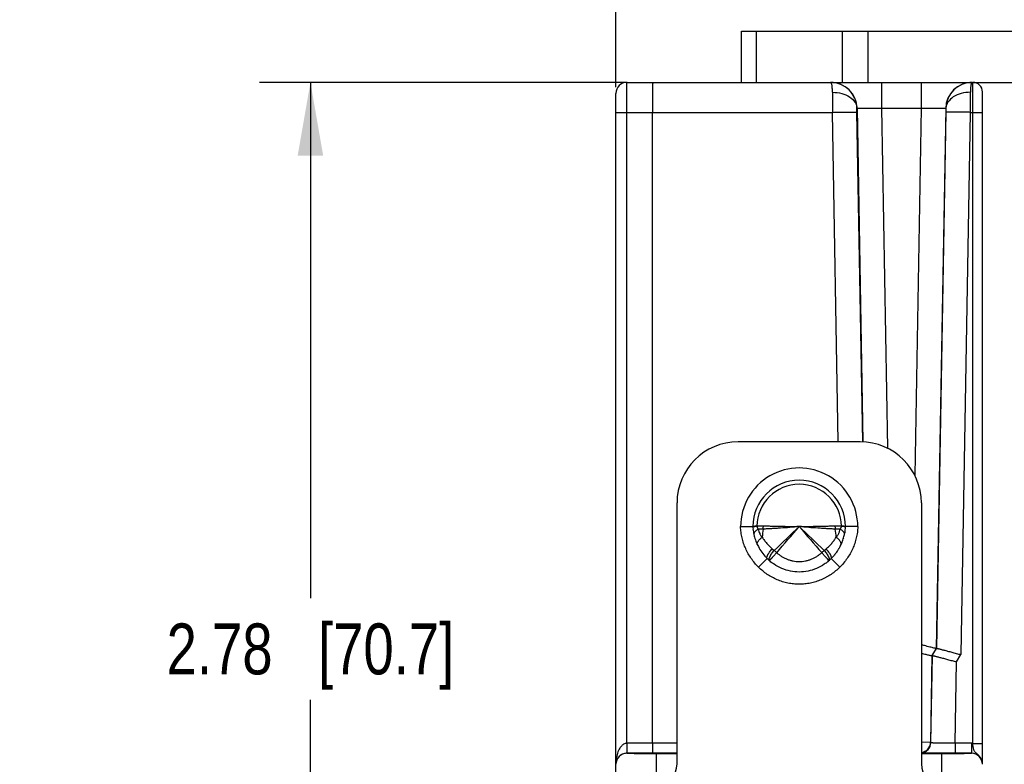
# Model space of a CAD drawing. Header units: inches. Extents: x 0 to 22, y 0 to 17.
# Tile 72 of 75: x 11.8 to 14.2, y 13.3 to 15.1. Entities that reach past the tile are written whole.
import ezdxf

# ---------------------------------------------------------------- set-up
doc = ezdxf.new("R2010")
doc.units = ezdxf.units.IN
doc.header["$LTSCALE"] = 1.21
doc.header["$MEASUREMENT"] = 0
doc.layers.get('0').update_dxf_attribs({"linetype": 'CONTINUOUS'})
for name, color, linetype in [('02___PRT_ALL_AXES', 7, 'CONTINUOUS'), ('DIMENSIONS', 7, 'CONTINUOUS'), ('FEATURES', 7, 'CONTINUOUS')]:
    doc.layers.add(name, color=color, linetype=linetype)
doc.styles.get("Standard").update_dxf_attribs({"font": 'txt', "width": 0.8})
doc.dimstyles.new('DIMSTYLE_1', dxfattribs={"dimtxt": 0.125, "dimasz": 0.18, "dimexe": 0.125, "dimexo": 0.0625, "dimgap": 0.0625, "dimtad": 0, "dimtih": 1, "dimtoh": 1, "dimzin": 4, "dimdsep": 46, "dimtxsty": 'STANDARD', "dimblk": '_FILLED', "dimblk1": '_FILLED', "dimblk2": '_FILLED', "dimcen": 0.09, "dimadec": 0, "dimazin": 0, "dimtp": 0.001, "dimtm": 0.001, "dimtfac": 1, "dimtofl": 0, "dimtmove": 0, "dimatfit": 3, "dimldrblk": '_FILLED', "dimfxl": 1, "dimtolj": 1, "dimtzin": 4, "dimarcsym": 0})

# ---------------------------------------------------------------- blocks, each defined once
blk = doc.blocks.new('_FILLED')
at = {"color": 0, "linetype": 'BYBLOCK'}
blk.add_solid([(0, 0), (-1, 0.174), (-1, -0.174)], dxfattribs=at)
blk = doc.blocks.new('*D0')
at = {"layer": 'DIMENSIONS', "color": 2, "linetype": 'CONTINUOUS'}
for p, q in [((13.3076, 14.9528), (12.4048, 14.9528)), ((12.5298, 14.9528), (12.5298, 13.6864)), ((12.5298, 12.17), (12.5298, 13.4364)), ((13.3173, 12.17), (12.4048, 12.17))]:
    blk.add_line(p, q, dxfattribs=at)
at = {"layer": 'DIMENSIONS', "color": 2, "linetype": 'CONTINUOUS', "xscale": 0.18, "yscale": 0.18, "zscale": 0.18}
for p, rotation in [((12.5298, 14.9528), 90), ((12.5298, 12.17), 270)]:
    blk.add_blockref('_FILLED', p, dxfattribs=dict(at, rotation=rotation))
at = {"layer": 'DIMENSIONS', "color": 2, "linetype": 'CONTINUOUS', "insert": (12.5298, 13.6239), "char_height": 0.125, "width": 1.125, "attachment_point": 2, "line_spacing_factor": 0.9}
blk.add_mtext('2.78{\\Ftxt.shx;\\W1.000000;\\H0.125000; }[70.7]', dxfattribs=at)
blk = doc.blocks.new('*D1')
at = {"layer": 'DIMENSIONS', "color": 2, "linetype": 'CONTINUOUS'}
for p, q in [((14.9298, 15.0788), (14.9298, 15.4274)), ((14.9298, 15.4274), (15.0473, 15.4274)), ((13.8983, 15.0788), (15.0548, 15.0788)), ((14.092, 14.9528), (15.0548, 14.9528)), ((14.9298, 14.9528), (14.9298, 14.5928))]:
    blk.add_line(p, q, dxfattribs=at)
at = {"layer": 'DIMENSIONS', "color": 2, "linetype": 'CONTINUOUS', "xscale": 0.18, "yscale": 0.18, "zscale": 0.18}
for p, rotation in [((14.9298, 15.0788), 270), ((14.9298, 14.9528), 90)]:
    blk.add_blockref('_FILLED', p, dxfattribs=dict(at, rotation=rotation))
at = {"layer": 'DIMENSIONS', "color": 2, "linetype": 'CONTINUOUS', "insert": (15.1098, 15.4899), "char_height": 0.125, "width": 0.925, "attachment_point": 1, "line_spacing_factor": 0.9}
blk.add_mtext('.14{\\Ftxt.shx;\\W1.000000;\\H0.125000; }[3.6]', dxfattribs=at)
blk = doc.blocks.new('*D2')
at = {"layer": 'DIMENSIONS', "color": 2, "linetype": 'CONTINUOUS'}
for p, q in [((13.2798, 14.9412), (13.2798, 15.9538)), ((13.7303, 15.1413), (13.7303, 15.9538)), ((13.2798, 15.8288), (12.9035, 15.8288)), ((13.7303, 15.8288), (14.0903, 15.8288))]:
    blk.add_line(p, q, dxfattribs=at)
at = {"layer": 'DIMENSIONS', "color": 2, "linetype": 'CONTINUOUS', "xscale": 0.18, "yscale": 0.18, "zscale": 0.18}
blk.add_blockref('_FILLED', (13.2798, 15.8288), dxfattribs=at)
at = {"layer": 'DIMENSIONS', "color": 2, "linetype": 'CONTINUOUS', "xscale": 0.18, "yscale": 0.18, "zscale": 0.18, "rotation": 180}
blk.add_blockref('_FILLED', (13.7303, 15.8288), dxfattribs=at)
at = {"layer": 'DIMENSIONS', "color": 2, "linetype": 'CONTINUOUS', "insert": (12.841, 15.8913), "char_height": 0.125, "width": 1.025, "attachment_point": 3, "line_spacing_factor": 0.9}
blk.add_mtext('.46{\\Ftxt.shx;\\W1.000000;\\H0.125000; }[11.8]', dxfattribs=at)

msp = doc.modelspace()

# ---------------------------------------------------------------- linework, layer by layer
at = {"color": 7, "linetype": 'CONTINUOUS'}
for p, q in [((13.3066, 14.8791), (13.3068, 14.9528)), ((13.3068, 14.9528), (13.8068, 14.9528)), ((13.8072, 14.9528), (14.1562, 14.9528)), ((13.9321, 14.9528), (13.9321, 14.889)), ((14.0295, 14.9528), (14.0295, 14.889)), ((14.1562, 13.3295), (14.1562, 14.9528)), ((13.2798, 13.2446), (13.2798, 14.9258)), ((14.1798, 13.278), (14.1798, 14.9292)), ((13.3066, 13.3296), (13.3066, 14.8791)), ((13.3066, 14.8791), (13.8117, 14.8791)), ((13.3698, 13.3296), (13.3698, 14.8791)), ((13.8258, 14.0698), (13.8117, 14.8791)), ((13.8716, 14.889), (13.8721, 14.889)), ((13.8717, 14.8792), (13.8716, 14.889)), ((13.8858, 14.0699), (13.8717, 14.8792)), ((13.8721, 14.889), (13.8864, 14.0697)), ((13.9321, 14.889), (13.9467, 14.0541)), ((13.9321, 14.889), (14.0295, 14.889)), ((14.0295, 14.889), (14.0138, 13.9873)), ((14.0895, 14.889), (14.0663, 13.5624)), ((14.0899, 14.8792), (14.067, 13.5628)), ((14.0895, 14.889), (14.09, 14.889)), ((14.09, 14.889), (14.0899, 14.8792)), ((14.1499, 14.8791), (14.1267, 13.5473)), ((14.1499, 14.8791), (14.1562, 14.8791)), ((13.5859, 13.8617), (13.6159, 13.8622)), ((13.6206, 13.862), (13.626, 13.8626)), ((13.626, 13.8629), (13.626, 13.8626)), ((13.6419, 13.8627), (13.626, 13.8626)), ((13.8336, 13.8626), (13.8177, 13.8627)), ((13.8336, 13.8626), (13.8336, 13.8629)), ((13.8391, 13.8627), (13.8336, 13.8629)), ((13.8336, 13.8626), (13.8404, 13.8619)), ((13.8437, 13.8622), (13.8391, 13.8627)), ((13.8737, 13.8617), (13.8437, 13.8622)), ((13.6637, 13.8071), (13.6685, 13.8032)), ((13.7912, 13.8032), (13.7959, 13.8071)), ((13.6513, 13.7833), (13.6301, 13.7621)), ((13.8295, 13.7621), (13.8083, 13.7833)), ((14.056, 13.5445), (14.0663, 13.5624)), ((14.0566, 13.545), (14.067, 13.5628)), ((14.067, 13.5628), (14.0663, 13.5624)), ((14.056, 13.5445), (14.0523, 13.3317)), ((14.0529, 13.3311), (14.0566, 13.545)), ((14.0566, 13.545), (14.056, 13.5445)), ((14.1164, 13.5294), (14.1267, 13.5473)), ((14.1129, 13.3296), (14.1164, 13.5294)), ((13.3066, 13.3296), (13.3067, 13.3083)), ((13.4298, 13.3296), (13.307, 13.3296)), ((13.3698, 13.3296), (13.3696, 13.3051)), ((14.0523, 13.3317), (14.0298, 13.332)), ((14.0529, 13.3311), (14.0523, 13.3317)), ((14.1528, 13.3296), (14.1129, 13.3296)), ((14.1129, 13.3296), (14.1129, 13.3051)), ((14.1528, 13.3296), (14.1528, 13.305)), ((13.3068, 13.305), (13.3068, 13.3051)), ((13.4298, 13.3051), (13.3068, 13.3051)), ((13.3798, 13.2438), (13.3798, 13.3037)), ((13.4298, 13.3037), (13.3798, 13.3037)), ((14.0798, 13.3037), (14.0298, 13.3037)), ((14.0798, 13.2438), (14.0798, 13.3037)), ((14.1528, 13.3051), (14.1129, 13.3051))]:
    msp.add_line(p, q, dxfattribs=at)
for centre, radius, start, end in [((13.3068, 14.9258), 0.027, 90, 180), ((13.8071, 14.8878), 0.065, 1.0155, 89.9925), ((14.1545, 14.8878), 0.065, 90.0075, 178.9845), ((14.1562, 14.9292), 0.0236, 0, 90), ((31.8475, 14.9432), 18.0359, 180.04746, 180.20355), ((-1.4581, 14.9379), 15.6082, 359.78431, 359.96468), ((13.7298, 13.8618), 0.1439, 359.9465, 180.0535), ((13.7298, 13.8618), 0.1139, 0.1866, 179.8134), ((13.7298, 13.8618), 0.1038, 0.6031, 179.3969), ((13.7235, 13.8662), 0.1076, 182.1372, 185.6821), ((13.7254, 13.8664), 0.1096, 185.6716, 185.8151), ((13.7272, 13.8666), 0.1114, 185.8238, 189.292), ((13.6415, 13.4648), 0.3984, 92.2281, 93.0143), ((13.8054, 13.8275), 0.1665, 170.3196, 177.2244), ((13.5897, 13.8631), 0.0522, 351.5443, 359.5022), ((28.1303, -1.259), 20.8809, 133.60221, 133.83508), ((-11.4523, 35.5319), 33.2225, 319.14083, 319.28684), ((3.7503, 3.3643), 14.4841, 46.11346, 46.4492), ((38.9118, 35.5318), 33.2222, 220.71316, 220.85917), ((13.8699, 13.8631), 0.0522, 180.4972, 188.4555), ((13.6542, 13.8275), 0.1665, 2.7756, 9.6805), ((13.7334, 13.8665), 0.1103, 352.1108, 354.9449), ((13.7365, 13.8662), 0.1073, 354.9438, 357.8662), ((13.7368, 13.8662), 0.107, 356.1369, 357.2303), ((13.7301, 13.8671), 0.1143, 189.2901, 192.6625), ((13.732, 13.8675), 0.1163, 192.6606, 195.9289), ((13.732, 13.8675), 0.1163, 192.8232, 195.9286), ((13.733, 13.8678), 0.1173, 195.9273, 199.1654), ((13.7332, 13.8678), 0.1175, 199.1639, 202.3013), ((13.7264, 13.8678), 0.1175, 337.6234, 340.5202), ((13.7265, 13.8678), 0.1174, 340.5191, 343.3873), ((13.7272, 13.8676), 0.1166, 343.3862, 346.2539), ((13.7286, 13.8672), 0.1152, 346.2532, 349.0162), ((13.8351, 13.843), 0.006, 347.1824, 350.8348), ((13.7296, 13.8671), 0.1142, 349.0198, 349.1997), ((13.7307, 13.8668), 0.1131, 349.1953, 351.9266), ((13.732, 13.8667), 0.1118, 351.9313, 352.1167), ((13.7327, 13.8676), 0.117, 202.3006, 205.3325), ((13.734, 13.8682), 0.1184, 205.3346, 208.0555), ((13.7369, 13.8699), 0.1217, 208.0904, 223.2721), ((13.7231, 13.8697), 0.1213, 326.5411, 328.4741), ((13.7235, 13.8694), 0.1208, 328.4748, 329.3014), ((13.7241, 13.8691), 0.1201, 329.3003, 331.3349), ((13.7247, 13.8687), 0.1194, 331.3363, 331.9279), ((13.7256, 13.8682), 0.1184, 331.9247, 334.6927), ((13.7255, 13.8683), 0.1185, 331.9255, 334.3244), ((13.8277, 13.8192), 0.00517, 334.3314, 335.6821), ((13.7269, 13.8676), 0.1169, 334.695, 337.624), ((13.7359, 13.8689), 0.1203, 223.2746, 225.342), ((13.7315, 13.8628), 0.1129, 224.7494, 228.1507), ((13.8358, 13.9826), 0.2453, 226.9792, 228.8847), ((13.6247, 13.9816), 0.244, 311.11, 313.0261), ((13.7271, 13.8639), 0.1144, 309.5212, 312.315), ((13.7275, 13.8636), 0.1139, 311.7231, 312.3173), ((13.7282, 13.8627), 0.1128, 312.3129, 315.2521), ((13.7237, 13.869), 0.1204, 314.6589, 317.2525), ((13.7231, 13.8695), 0.1212, 317.2505, 318.0306), ((13.7228, 13.8698), 0.1216, 318.0312, 319.8914), ((13.7226, 13.87), 0.1219, 319.8909, 320.7095), ((13.7225, 13.8701), 0.1221, 320.7097, 322.8364), ((13.7224, 13.8701), 0.1221, 322.8362, 323.2864), ((13.7225, 13.87), 0.122, 323.2859, 325.8483), ((13.7228, 13.8699), 0.1217, 325.8489, 326.5418), ((13.7326, 13.8641), 0.1146, 228.1477, 231.4583), ((13.7322, 13.8637), 0.114, 228.145, 228.2651), ((13.7326, 13.8641), 0.1147, 228.2675, 231.4582), ((13.7271, 13.864), 0.1145, 309.5221, 311.7219), ((13.802, 13.7799), 0.00183, 311.7169, 315.4332), ((13.307, 13.2777), 0.052, 89.9913, 90.4914), ((14.0273, 13.3322), 0.025, 275.7477, 358.966), ((14.0279, 13.3315), 0.025, 274.3606, 358.9652), ((14.1528, 13.2777), 0.052, 86.2735, 90.0003), ((13.3068, 13.278), 0.027, 89.9953, 179.9953), ((14.1528, 13.2781), 0.027, 359.9688, 89.9686), ((14.1528, 13.278), 0.027, 0.0047, 90.0047)]:
    msp.add_arc(centre, radius, start, end, dxfattribs=at)
for points, knots in [([(13.3701, 14.9528), (13.3701, 14.9528), (13.3701, 14.9526), (13.3701, 14.9524), (13.3701, 14.952), (13.3701, 14.9514), (13.3701, 14.9506), (13.37, 14.9492), (13.37, 14.947), (13.37, 14.944), (13.37, 14.9403), (13.3699, 14.936), (13.3699, 14.9292), (13.3699, 14.9197), (13.3698, 14.9071), (13.3698, 14.8934), (13.3698, 14.884), (13.3698, 14.8791)], [0, 0, 0, 0, 0.001222, 0.004828, 0.010813, 0.019163, 0.029864, 0.042898, 0.075828, 0.117609, 0.167878, 0.226151, 0.291871, 0.443162, 0.615996, 0.804056, 1, 1, 1, 1]), ([(13.8116, 14.9283), (13.8116, 14.9318), (13.8114, 14.9366), (13.8107, 14.9427), (13.8101, 14.9462), (13.8094, 14.949), (13.8086, 14.9512), (13.8076, 14.9528), (13.8068, 14.9528)], [0, 0, 0, 0, 0.40652, 0.572741, 0.712255, 0.824113, 0.908263, 1, 1, 1, 1]), ([(13.8716, 14.889), (13.8714, 14.8974), (13.8678, 14.9142), (13.8533, 14.9354), (13.8319, 14.9495), (13.8151, 14.9528), (13.8068, 14.9528)], [0, 0, 0, 0, 0.250968, 0.50121, 0.750791, 1, 1, 1, 1]), ([(14.1548, 14.9528), (14.1465, 14.9528), (14.1297, 14.9495), (14.1083, 14.9354), (14.0938, 14.9142), (14.0902, 14.8974), (14.09, 14.889)], [0, 0, 0, 0, 0.249209, 0.49879, 0.749032, 1, 1, 1, 1]), ([(14.1548, 14.9528), (14.154, 14.9528), (14.153, 14.9512), (14.1522, 14.949), (14.1515, 14.9462), (14.1509, 14.9427), (14.1502, 14.9366), (14.15, 14.9318), (14.15, 14.9283)], [0, 0, 0, 0, 0.091737, 0.175887, 0.287745, 0.427259, 0.59348, 1, 1, 1, 1]), ([(13.8116, 14.9283), (13.8192, 14.9283), (13.8339, 14.9264), (13.8533, 14.9184), (13.8654, 14.9073), (13.8705, 14.897), (13.8715, 14.8916), (13.8716, 14.889)], [0, 0, 0, 0, 0.291666, 0.560866, 0.794453, 0.899662, 1, 1, 1, 1]), ([(14.15, 14.9283), (14.1424, 14.9283), (14.1277, 14.9264), (14.1083, 14.9184), (14.0963, 14.9073), (14.0911, 14.897), (14.0901, 14.8916), (14.09, 14.889)], [0, 0, 0, 0, 0.291664, 0.560862, 0.794452, 0.899662, 1, 1, 1, 1]), ([(13.2798, 14.8787), (13.2798, 14.8787), (13.2801, 14.8787), (13.2804, 14.8788), (13.2811, 14.8788), (13.2819, 14.8789), (13.283, 14.8789), (13.285, 14.879), (13.2879, 14.879), (13.2919, 14.8791), (13.2965, 14.8791), (13.3014, 14.8791), (13.3048, 14.8791), (13.3066, 14.8791)], [0, 0, 0, 0, 0.005127, 0.019608, 0.043417, 0.076397, 0.118317, 0.168706, 0.292762, 0.444029, 0.616885, 0.804963, 1, 1, 1, 1]), ([(13.8117, 14.8791), (13.8156, 14.8792), (13.8231, 14.8793), (13.8341, 14.8795), (13.8443, 14.8796), (13.8532, 14.8796), (13.8597, 14.8796), (13.8641, 14.8795), (13.8667, 14.8795), (13.8687, 14.8794), (13.8702, 14.8794), (13.8711, 14.8792), (13.8716, 14.8793), (13.8717, 14.8792)], [0, 0, 0, 0, 0.192776, 0.378654, 0.550062, 0.700783, 0.825238, 0.876057, 0.918653, 0.952607, 0.977576, 0.993396, 1, 1, 1, 1]), ([(13.8721, 14.889), (13.8722, 14.8891), (13.8727, 14.8891), (13.8736, 14.8892), (13.8751, 14.8893), (13.8771, 14.8893), (13.8797, 14.8894), (13.8841, 14.8894), (13.8906, 14.8894), (13.8995, 14.8894), (13.9097, 14.8893), (13.9207, 14.8892), (13.9283, 14.889), (13.9321, 14.889)], [0, 0, 0, 0, 0.006567, 0.022326, 0.047267, 0.081166, 0.123722, 0.174541, 0.298972, 0.449792, 0.62129, 0.807051, 1, 1, 1, 1]), ([(14.0295, 14.889), (14.0334, 14.889), (14.0409, 14.8892), (14.0519, 14.8893), (14.0621, 14.8894), (14.071, 14.8894), (14.0776, 14.8894), (14.0819, 14.8894), (14.0845, 14.8893), (14.0865, 14.8893), (14.088, 14.8892), (14.0889, 14.8891), (14.0894, 14.8891), (14.0895, 14.889)], [0, 0, 0, 0, 0.192947, 0.378704, 0.550201, 0.701022, 0.825455, 0.876275, 0.918831, 0.95273, 0.977673, 0.993435, 1, 1, 1, 1]), ([(14.1499, 14.8791), (14.1461, 14.8792), (14.1385, 14.8793), (14.1275, 14.8795), (14.1173, 14.8796), (14.1084, 14.8796), (14.1019, 14.8796), (14.0975, 14.8795), (14.095, 14.8795), (14.0929, 14.8794), (14.0914, 14.8794), (14.0905, 14.8792), (14.09, 14.8793), (14.0899, 14.8792)], [0, 0, 0, 0, 0.192776, 0.378654, 0.550062, 0.700783, 0.825238, 0.876057, 0.918653, 0.952607, 0.977576, 0.993396, 1, 1, 1, 1]), ([(14.1562, 14.8791), (14.1577, 14.8791), (14.1607, 14.8791), (14.1651, 14.8791), (14.1691, 14.8791), (14.1727, 14.879), (14.1752, 14.879), (14.177, 14.8789), (14.1779, 14.8789), (14.1787, 14.8789), (14.1793, 14.8788), (14.1796, 14.8788), (14.1798, 14.8788), (14.1798, 14.8787)], [0, 0, 0, 0, 0.194572, 0.38246, 0.555321, 0.706715, 0.830951, 0.881433, 0.923437, 0.956488, 0.98035, 0.994864, 1, 1, 1, 1]), ([(13.6301, 13.7621), (13.6235, 13.7686), (13.6145, 13.7794), (13.6046, 13.7951), (13.5983, 13.8076), (13.5932, 13.8206), (13.5894, 13.834), (13.5869, 13.8478), (13.5861, 13.8571), (13.5859, 13.8617)], [0, 0, 0, 0, 0.249713, 0.374718, 0.499747, 0.624775, 0.74984, 0.874978, 1, 1, 1, 1]), ([(13.6159, 13.8622), (13.6159, 13.8622), (13.6159, 13.8622), (13.6159, 13.8622), (13.6159, 13.8622), (13.6159, 13.8622), (13.6159, 13.8622), (13.616, 13.8622), (13.616, 13.8622), (13.616, 13.8622), (13.6161, 13.8623), (13.6162, 13.8623), (13.6162, 13.8623), (13.6164, 13.8623), (13.6166, 13.8624), (13.6168, 13.8624), (13.6171, 13.8624), (13.6174, 13.8625), (13.6178, 13.8625), (13.6182, 13.8625), (13.6187, 13.8626), (13.6195, 13.8626), (13.6202, 13.8627), (13.6206, 13.8627)], [0, 0, 0, 0, 0.000263, 0.001049, 0.002357, 0.004184, 0.006528, 0.009387, 0.01664, 0.025925, 0.037226, 0.050528, 0.065817, 0.102295, 0.146559, 0.198519, 0.258098, 0.325231, 0.399853, 0.481883, 0.571237, 0.771541, 1, 1, 1, 1]), ([(13.616, 13.8611), (13.616, 13.8611), (13.616, 13.8611), (13.6161, 13.8612), (13.6162, 13.8612), (13.6164, 13.8613), (13.6168, 13.8614), (13.6173, 13.8615), (13.6179, 13.8616), (13.6187, 13.8618), (13.6196, 13.8619), (13.6202, 13.862), (13.6206, 13.862)], [0, 0, 0, 0, 0.013468, 0.032311, 0.057457, 0.08926, 0.173333, 0.284983, 0.424075, 0.590053, 0.782258, 1, 1, 1, 1]), ([(13.6292, 13.8556), (13.6283, 13.8551), (13.6266, 13.854), (13.6243, 13.8523), (13.6223, 13.8506), (13.6207, 13.8488), (13.6195, 13.847), (13.6187, 13.8452), (13.6184, 13.8434), (13.6185, 13.8422), (13.6186, 13.8417)], [0, 0, 0, 0, 0.167361, 0.323139, 0.465848, 0.595038, 0.71104, 0.815233, 0.910242, 1, 1, 1, 1]), ([(13.626, 13.8626), (13.6261, 13.8623), (13.6262, 13.8615), (13.6265, 13.8605), (13.6268, 13.8596), (13.6272, 13.8587), (13.6277, 13.8578), (13.6283, 13.8568), (13.6289, 13.8561), (13.6292, 13.8556)], [0, 0, 0, 0, 0.139196, 0.275043, 0.405815, 0.53177, 0.653657, 0.771981, 1, 1, 1, 1]), ([(13.6413, 13.8555), (13.6393, 13.8553), (13.6352, 13.8552), (13.6312, 13.8554), (13.6292, 13.8556)], [0, 0, 0, 0, 0.512217, 1, 1, 1, 1]), ([(13.6292, 13.8556), (13.6296, 13.8537), (13.6306, 13.85), (13.6323, 13.8455), (13.6341, 13.8422), (13.6353, 13.8402), (13.6363, 13.8386), (13.6371, 13.8377), (13.6377, 13.837), (13.6383, 13.8363), (13.6388, 13.8358), (13.6392, 13.8355)], [0, 0, 0, 0, 0.255951, 0.506658, 0.630544, 0.753822, 0.815347, 0.876843, 0.907603, 0.93838, 1, 1, 1, 1]), ([(13.7298, 13.8618), (13.7221, 13.8609), (13.7067, 13.8595), (13.6876, 13.8582), (13.6727, 13.8573), (13.6619, 13.8567), (13.6515, 13.8561), (13.6447, 13.8557), (13.6413, 13.8555)], [0, 0, 0, 0, 0.263527, 0.521627, 0.646937, 0.768889, 0.88682, 1, 1, 1, 1]), ([(13.7298, 13.8618), (13.7221, 13.8616), (13.7067, 13.8615), (13.6877, 13.8617), (13.6729, 13.8621), (13.6622, 13.8623), (13.6519, 13.8626), (13.6452, 13.8627), (13.6419, 13.8627)], [0, 0, 0, 0, 0.264485, 0.523099, 0.648391, 0.770103, 0.887552, 1, 1, 1, 1]), ([(13.8177, 13.8627), (13.8144, 13.8627), (13.8077, 13.8626), (13.7974, 13.8623), (13.7867, 13.8621), (13.7719, 13.8617), (13.7529, 13.8615), (13.7376, 13.8616), (13.7298, 13.8618)], [0, 0, 0, 0, 0.112448, 0.229897, 0.351609, 0.476901, 0.735515, 1, 1, 1, 1]), ([(13.8183, 13.8555), (13.815, 13.8557), (13.8081, 13.8561), (13.7977, 13.8567), (13.7869, 13.8573), (13.772, 13.8582), (13.7529, 13.8595), (13.7376, 13.8609), (13.7298, 13.8618)], [0, 0, 0, 0, 0.11318, 0.231111, 0.353063, 0.478373, 0.736473, 1, 1, 1, 1]), ([(13.8304, 13.8556), (13.8284, 13.8554), (13.8244, 13.8552), (13.8204, 13.8553), (13.8183, 13.8555)], [0, 0, 0, 0, 0.487782, 1, 1, 1, 1]), ([(13.8205, 13.8355), (13.8208, 13.8358), (13.8215, 13.8365), (13.8227, 13.8379), (13.8241, 13.8398), (13.8256, 13.8422), (13.8269, 13.8447), (13.828, 13.8473), (13.8293, 13.8509), (13.83, 13.8537), (13.8304, 13.8556)], [0, 0, 0, 0, 0.061618, 0.123139, 0.246109, 0.36938, 0.493257, 0.618074, 0.744069, 1, 1, 1, 1]), ([(13.8737, 13.8617), (13.8736, 13.8571), (13.8728, 13.8478), (13.8702, 13.834), (13.8664, 13.8206), (13.8613, 13.8076), (13.855, 13.7951), (13.8451, 13.7794), (13.8361, 13.7686), (13.8295, 13.7621)], [0, 0, 0, 0, 0.125006, 0.25007, 0.375095, 0.500131, 0.62516, 0.750188, 1, 1, 1, 1]), ([(13.8304, 13.8556), (13.8308, 13.8561), (13.8313, 13.8568), (13.8319, 13.8578), (13.8324, 13.8587), (13.8328, 13.8596), (13.8333, 13.8609), (13.8335, 13.8619), (13.8336, 13.8626)], [0, 0, 0, 0, 0.228088, 0.346425, 0.468345, 0.594361, 0.725198, 1, 1, 1, 1]), ([(13.8411, 13.8421), (13.8411, 13.8426), (13.8412, 13.8437), (13.8408, 13.8455), (13.84, 13.8472), (13.8387, 13.849), (13.8372, 13.8507), (13.8352, 13.8524), (13.8329, 13.8541), (13.8313, 13.8551), (13.8304, 13.8556)], [0, 0, 0, 0, 0.08973, 0.18537, 0.290391, 0.407045, 0.536485, 0.678935, 0.833917, 1, 1, 1, 1]), ([(13.8404, 13.8619), (13.8409, 13.8618), (13.8415, 13.8617), (13.8423, 13.8615), (13.8428, 13.8614), (13.8431, 13.8613), (13.8434, 13.8613), (13.8435, 13.8612), (13.8436, 13.8611), (13.8436, 13.8611), (13.8436, 13.8611), (13.8436, 13.861)], [0, 0, 0, 0, 0.410369, 0.575799, 0.714053, 0.824943, 0.908604, 0.940428, 0.965836, 0.985314, 1, 1, 1, 1]), ([(13.6272, 13.8171), (13.6271, 13.8173), (13.6269, 13.8179), (13.6267, 13.8192), (13.6268, 13.8206), (13.6272, 13.8221), (13.6278, 13.8236), (13.6289, 13.8257), (13.6308, 13.8282), (13.6332, 13.8307), (13.636, 13.8332), (13.6381, 13.8348), (13.6392, 13.8355)], [0, 0, 0, 0, 0.039515, 0.080218, 0.168169, 0.216882, 0.269238, 0.385609, 0.518073, 0.665925, 0.82755, 1, 1, 1, 1]), ([(13.6392, 13.8355), (13.6407, 13.8329), (13.6442, 13.8278), (13.65, 13.8204), (13.6565, 13.8134), (13.6612, 13.8091), (13.6637, 13.8071)], [0, 0, 0, 0, 0.242994, 0.491036, 0.74361, 1, 1, 1, 1]), ([(13.7959, 13.8071), (13.7984, 13.8091), (13.8032, 13.8134), (13.8096, 13.8204), (13.8155, 13.8278), (13.8189, 13.8329), (13.8205, 13.8355)], [0, 0, 0, 0, 0.256354, 0.508928, 0.756997, 1, 1, 1, 1]), ([(13.8324, 13.8171), (13.8325, 13.8173), (13.8327, 13.8179), (13.8329, 13.8192), (13.8328, 13.8206), (13.8324, 13.8221), (13.8318, 13.8236), (13.8307, 13.8257), (13.8288, 13.8282), (13.8265, 13.8307), (13.8236, 13.8332), (13.8216, 13.8348), (13.8205, 13.8355)], [0, 0, 0, 0, 0.039514, 0.080223, 0.168198, 0.216924, 0.269292, 0.385679, 0.518146, 0.665987, 0.827586, 1, 1, 1, 1]), ([(13.6513, 13.7833), (13.6511, 13.7835), (13.6508, 13.7839), (13.6506, 13.7847), (13.6505, 13.7857), (13.6506, 13.7867), (13.6509, 13.7879), (13.6513, 13.7893), (13.6519, 13.7907), (13.6527, 13.7923), (13.6536, 13.7939), (13.6551, 13.7963), (13.6573, 13.7995), (13.6603, 13.8033), (13.6625, 13.8058), (13.6637, 13.8071)], [0, 0, 0, 0, 0.026262, 0.054951, 0.087823, 0.125991, 0.170033, 0.220177, 0.276455, 0.338685, 0.406541, 0.479649, 0.639791, 0.815047, 1, 1, 1, 1]), ([(13.8083, 13.7833), (13.8085, 13.7835), (13.8088, 13.7839), (13.809, 13.7847), (13.8091, 13.7856), (13.809, 13.7867), (13.8087, 13.7879), (13.8083, 13.7892), (13.8077, 13.7907), (13.8069, 13.7922), (13.806, 13.7939), (13.8045, 13.7963), (13.8023, 13.7994), (13.7993, 13.8032), (13.7971, 13.8058), (13.7959, 13.8071)], [0, 0, 0, 0, 0.02562, 0.053774, 0.086259, 0.124188, 0.168107, 0.218209, 0.274502, 0.336799, 0.404772, 0.478045, 0.638635, 0.814446, 1, 1, 1, 1]), ([(13.6564, 13.7785), (13.6563, 13.7786), (13.6561, 13.7788), (13.6559, 13.7792), (13.6556, 13.7798), (13.6556, 13.7807), (13.6557, 13.7818), (13.6559, 13.783), (13.6564, 13.7844), (13.657, 13.7859), (13.6577, 13.7875), (13.6586, 13.7893), (13.6601, 13.7918), (13.6622, 13.7951), (13.6651, 13.7991), (13.6673, 13.8018), (13.6685, 13.8032)], [0, 0, 0, 0, 0.011824, 0.024033, 0.05077, 0.08222, 0.119493, 0.163094, 0.213169, 0.269679, 0.332383, 0.400902, 0.474809, 0.636763, 0.813773, 1, 1, 1, 1]), ([(13.6745, 13.7977), (13.6739, 13.7971), (13.6728, 13.7957), (13.671, 13.7938), (13.6693, 13.7919), (13.6676, 13.7901), (13.666, 13.7884), (13.6645, 13.7868), (13.6631, 13.7852), (13.6618, 13.7839), (13.6606, 13.7826), (13.6597, 13.7817), (13.6591, 13.781), (13.6586, 13.7806), (13.6582, 13.7802), (13.6579, 13.7798), (13.6576, 13.7795), (13.6573, 13.7792), (13.657, 13.779), (13.6568, 13.7789), (13.6567, 13.7788), (13.6566, 13.7787), (13.6565, 13.7786), (13.6565, 13.7786), (13.6564, 13.7786), (13.6564, 13.7786), (13.6564, 13.7785), (13.6564, 13.7785), (13.6564, 13.7785), (13.6564, 13.7785), (13.6564, 13.7785), (13.6564, 13.7785)], [0, 0, 0, 0, 0.101236, 0.200777, 0.29765, 0.39089, 0.479731, 0.563499, 0.641524, 0.71319, 0.777919, 0.835135, 0.86077, 0.884361, 0.905869, 0.925252, 0.942472, 0.957493, 0.970291, 0.980843, 0.985269, 0.989124, 0.992402, 0.9951, 0.997212, 0.998048, 0.998736, 0.999275, 0.999664, 0.999905, 1, 1, 1, 1]), ([(13.6745, 13.7977), (13.6764, 13.796), (13.6803, 13.7928), (13.6865, 13.7885), (13.6931, 13.7847), (13.7001, 13.7816), (13.7073, 13.7791), (13.7147, 13.7773), (13.721, 13.7764), (13.726, 13.776), (13.7311, 13.7759), (13.7374, 13.7762), (13.7449, 13.7773), (13.7523, 13.7791), (13.7595, 13.7816), (13.7665, 13.7847), (13.7731, 13.7885), (13.7793, 13.7928), (13.7832, 13.796), (13.7851, 13.7977)], [0, 0, 0, 0, 0.062471, 0.124948, 0.187433, 0.249928, 0.312431, 0.374947, 0.437475, 0.468748, 0.500023, 0.562556, 0.625077, 0.687589, 0.750087, 0.812578, 0.875059, 0.937532, 1, 1, 1, 1]), ([(13.8033, 13.7785), (13.8032, 13.7785), (13.8032, 13.7786), (13.8031, 13.7786), (13.803, 13.7787), (13.8028, 13.7789), (13.8025, 13.7791), (13.8022, 13.7794), (13.8016, 13.7799), (13.8008, 13.7807), (13.7999, 13.7817), (13.7989, 13.7828), (13.7977, 13.784), (13.7964, 13.7854), (13.795, 13.7869), (13.7935, 13.7885), (13.792, 13.7902), (13.7903, 13.792), (13.7886, 13.7938), (13.7868, 13.7958), (13.7857, 13.7971), (13.7851, 13.7977)], [0, 0, 0, 0, 0.002132, 0.006573, 0.013286, 0.022237, 0.033398, 0.046744, 0.079901, 0.121463, 0.171122, 0.228538, 0.293229, 0.36464, 0.442213, 0.525347, 0.613396, 0.705708, 0.801536, 0.899946, 1, 1, 1, 1]), ([(13.7912, 13.8032), (13.7923, 13.8019), (13.7944, 13.7992), (13.7974, 13.7952), (13.7995, 13.7919), (13.8009, 13.7894), (13.8018, 13.7877), (13.8026, 13.7861), (13.8032, 13.7846), (13.8036, 13.7832), (13.8039, 13.782), (13.804, 13.7809), (13.804, 13.78), (13.8038, 13.7793), (13.8036, 13.7789), (13.8034, 13.7787), (13.8034, 13.7786)], [0, 0, 0, 0, 0.184977, 0.360973, 0.522285, 0.596047, 0.66455, 0.727378, 0.784155, 0.834627, 0.878737, 0.916599, 0.948638, 0.975835, 0.988163, 1, 1, 1, 1]), ([(13.8295, 13.7621), (13.8263, 13.7588), (13.8194, 13.7526), (13.8083, 13.7442), (13.7984, 13.7382), (13.7902, 13.734), (13.7818, 13.7302), (13.7709, 13.7262), (13.7574, 13.7228), (13.7437, 13.7207), (13.7298, 13.72), (13.7182, 13.7206), (13.7091, 13.7217), (13.7, 13.7233), (13.6887, 13.7262), (13.6757, 13.731), (13.6632, 13.737), (13.6513, 13.7442), (13.6402, 13.7526), (13.6333, 13.7588), (13.6301, 13.7621)], [0, 0, 0, 0, 0.062466, 0.124974, 0.187466, 0.218719, 0.249976, 0.31248, 0.374985, 0.437483, 0.499981, 0.562481, 0.59374, 0.624999, 0.6875, 0.750001, 0.812494, 0.874998, 0.937524, 1, 1, 1, 1]), ([(13.7999, 13.7757), (13.7972, 13.7734), (13.7885, 13.7669), (13.7662, 13.7547), (13.7298, 13.7472), (13.6934, 13.7547), (13.6717, 13.7666), (13.6635, 13.7726), (13.6612, 13.7744)], [0, 0, 0, 0, 0.070501, 0.216187, 0.506512, 0.796838, 0.942524, 1, 1, 1, 1]), ([(14.0663, 13.5624), (14.0663, 13.5623), (14.066, 13.5624), (14.0655, 13.5624), (14.0646, 13.5626), (14.0634, 13.5629), (14.0619, 13.5632), (14.0594, 13.5638), (14.0556, 13.5648), (14.0503, 13.5661), (14.0441, 13.5677), (14.0372, 13.5696), (14.0323, 13.5709), (14.0298, 13.5715)], [0, 0, 0, 0, 0.00626, 0.021056, 0.044401, 0.076201, 0.116268, 0.164307, 0.283077, 0.42965, 0.600584, 0.792061, 1, 1, 1, 1]), ([(14.067, 13.5628), (14.067, 13.5629), (14.0671, 13.5628), (14.0674, 13.5628), (14.0678, 13.5628), (14.0686, 13.5626), (14.07, 13.5623), (14.0721, 13.5618), (14.0747, 13.5612), (14.0778, 13.5604), (14.0813, 13.5595), (14.0868, 13.5581), (14.0946, 13.556), (14.1046, 13.5533), (14.1155, 13.5504), (14.1229, 13.5484), (14.1267, 13.5473)], [0, 0, 0, 0, 0.002035, 0.006421, 0.013202, 0.022369, 0.047784, 0.082401, 0.125777, 0.177445, 0.236826, 0.303267, 0.454561, 0.625314, 0.809371, 1, 1, 1, 1]), ([(14.0298, 13.5509), (14.0317, 13.5504), (14.0352, 13.5495), (14.0403, 13.5482), (14.0447, 13.547), (14.0485, 13.5461), (14.0515, 13.5454), (14.0536, 13.5449), (14.0548, 13.5447), (14.0554, 13.5445), (14.0558, 13.5445), (14.056, 13.5445), (14.056, 13.5445)], [0, 0, 0, 0, 0.214528, 0.408635, 0.579352, 0.723944, 0.840003, 0.925573, 0.956393, 0.979089, 0.9936, 1, 1, 1, 1]), ([(14.0566, 13.545), (14.0567, 13.545), (14.0568, 13.545), (14.0571, 13.545), (14.0575, 13.5449), (14.0583, 13.5447), (14.0597, 13.5444), (14.0618, 13.544), (14.0644, 13.5433), (14.0675, 13.5426), (14.071, 13.5416), (14.0765, 13.5402), (14.0843, 13.5382), (14.0943, 13.5355), (14.1051, 13.5325), (14.1126, 13.5305), (14.1164, 13.5294)], [0, 0, 0, 0, 0.002035, 0.006421, 0.013202, 0.022369, 0.047784, 0.082401, 0.125777, 0.177445, 0.236826, 0.303267, 0.454561, 0.625314, 0.809371, 1, 1, 1, 1]), ([(13.3066, 13.3296), (13.3038, 13.3296), (13.2984, 13.3278), (13.2924, 13.3223), (13.288, 13.3157), (13.2837, 13.3064), (13.2806, 13.2941), (13.2798, 13.284), (13.2798, 13.279)], [0, 0, 0, 0, 0.133967, 0.26323, 0.388947, 0.51271, 0.757065, 1, 1, 1, 1]), ([(13.307, 13.3296), (13.307, 13.3255), (13.307, 13.3184), (13.307, 13.3112), (13.3067, 13.3083)], [0, 0, 0, 0, 0.57976, 1, 1, 1, 1]), ([(14.1129, 13.3296), (14.109, 13.3296), (14.1014, 13.3296), (14.0904, 13.3296), (14.0803, 13.3297), (14.0713, 13.3299), (14.0648, 13.33), (14.0605, 13.3302), (14.0579, 13.3304), (14.0559, 13.3305), (14.0544, 13.3307), (14.0535, 13.3309), (14.053, 13.331), (14.0529, 13.3311)], [0, 0, 0, 0, 0.19279, 0.378391, 0.549801, 0.700521, 0.824866, 0.875646, 0.918189, 0.952097, 0.977092, 0.993002, 1, 1, 1, 1]), ([(14.1562, 13.3295), (14.1577, 13.3295), (14.1607, 13.3295), (14.1651, 13.3295), (14.1691, 13.3295), (14.1727, 13.3294), (14.1752, 13.3294), (14.177, 13.3293), (14.1779, 13.3293), (14.1787, 13.3292), (14.1793, 13.3292), (14.1796, 13.3292), (14.1798, 13.3292), (14.1798, 13.3291)], [0, 0, 0, 0, 0.194572, 0.38246, 0.555321, 0.706714, 0.830951, 0.881433, 0.923437, 0.956487, 0.980349, 0.994864, 1, 1, 1, 1]), ([(14.1798, 13.278), (14.1798, 13.2807), (14.1791, 13.2859), (14.176, 13.2932), (14.1713, 13.2992), (14.1659, 13.304), (14.1616, 13.3077), (14.1593, 13.3114), (14.1577, 13.3157), (14.1567, 13.3218), (14.1564, 13.3269), (14.1562, 13.3295)], [0, 0, 0, 0, 0.133866, 0.266875, 0.397467, 0.521635, 0.633211, 0.68599, 0.740959, 0.863809, 1, 1, 1, 1]), ([(13.3068, 13.3051), (13.3041, 13.3051), (13.2991, 13.3044), (13.2914, 13.301), (13.2849, 13.2951), (13.2807, 13.2871), (13.2798, 13.2816), (13.2798, 13.279)], [0, 0, 0, 0, 0.195108, 0.356173, 0.605466, 0.810751, 1, 1, 1, 1]), ([(13.3067, 13.3083), (13.3066, 13.3078), (13.3067, 13.307), (13.3069, 13.3061), (13.307, 13.3054), (13.3068, 13.3052), (13.3068, 13.3051)], [0, 0, 0, 0, 0.415291, 0.725409, 0.918851, 1, 1, 1, 1]), ([(13.3798, 13.3037), (13.3751, 13.3037), (13.3658, 13.3037), (13.3522, 13.3038), (13.3398, 13.3039), (13.3303, 13.304), (13.3236, 13.3042), (13.3193, 13.3043), (13.3156, 13.3044), (13.3126, 13.3045), (13.3102, 13.3046), (13.3086, 13.3047), (13.3077, 13.3048), (13.3072, 13.3049), (13.307, 13.3049), (13.3068, 13.305), (13.3068, 13.305)], [0, 0, 0, 0, 0.19497, 0.382495, 0.555293, 0.706757, 0.772627, 0.831044, 0.881468, 0.92341, 0.956469, 0.980341, 0.988755, 0.99481, 0.998517, 1, 1, 1, 1]), ([(14.1129, 13.3051), (14.1034, 13.3051), (14.0856, 13.3051), (14.0614, 13.3053), (14.0432, 13.3057), (14.0333, 13.306), (14.0298, 13.3063)], [0, 0, 0, 0, 0.341159, 0.643326, 0.871671, 1, 1, 1, 1]), ([(14.1528, 13.305), (14.1528, 13.305), (14.1526, 13.3049), (14.1524, 13.3049), (14.152, 13.3048), (14.151, 13.3047), (14.1494, 13.3046), (14.147, 13.3045), (14.144, 13.3044), (14.1403, 13.3043), (14.1361, 13.3042), (14.1294, 13.304), (14.1199, 13.3039), (14.1074, 13.3038), (14.0939, 13.3037), (14.0846, 13.3037), (14.0798, 13.3037)], [0, 0, 0, 0, 0.001483, 0.00519, 0.011245, 0.019659, 0.043531, 0.07659, 0.118532, 0.168956, 0.227373, 0.293243, 0.444707, 0.617505, 0.80503, 1, 1, 1, 1])]:
    msp.add_open_spline(points, degree=3, knots=knots, dxfattribs=at)
for points in [[(13.616, 13.861), (13.616, 13.861), (13.616, 13.861), (13.616, 13.8611)], [(13.8436, 13.861), (13.8437, 13.861), (13.8437, 13.861), (13.8437, 13.861)]]:
    msp.add_open_spline(points, degree=3, dxfattribs=at)
at = {"layer": '02___PRT_ALL_AXES', "color": 7, "linetype": 'CONTINUOUS'}
for p, q in [((13.5883, 14.9528), (13.5883, 15.0788)), ((13.5883, 15.0788), (13.8993, 15.0788)), ((13.6248, 14.9528), (13.6248, 15.0788)), ((13.8358, 14.9528), (13.8358, 15.0788)), ((13.8993, 14.9528), (13.8993, 15.0788))]:
    msp.add_line(p, q, dxfattribs=at)
at = {"layer": 'FEATURES', "color": 7, "linetype": 'CONTINUOUS'}
for p, q in [((13.8798, 14.0698), (13.5798, 14.0698)), ((13.4298, 13.2788), (13.4298, 13.9198)), ((14.0298, 13.9198), (14.0298, 13.2788))]:
    msp.add_line(p, q, dxfattribs=at)
for centre, radius, start, end in [((13.5798, 13.9198), 0.15, 90, 180), ((13.8798, 13.9198), 0.15, 0, 90), ((13.3798, 13.2788), 0.05, 270, 360), ((14.0798, 13.2788), 0.05, 180, 270)]:
    msp.add_arc(centre, radius, start, end, dxfattribs=at)

# ---------------------------------------------------------------- dimensions: what is measured, and where the dimension line sits
at = {"layer": 'DIMENSIONS', "color": 2, "linetype": 'CONTINUOUS'}
dim = msp.add_linear_dim(base=(13.7303, 15.8288), p1=(13.2798, 14.8787), p2=(13.7303, 15.0788), dimstyle='DIMSTYLE_1', dxfattribs=at)
dim.commit()
dim.dimension.update_dxf_attribs({"geometry": '*D2', "text_midpoint": (12.3285, 15.8288), "dimtype": 160})
for base, p1, p2, angle, picture, middle in [((14.9298, 14.9528), (13.8358, 15.0788), (14.0295, 14.9528), 270, '*D1', (15.5723, 15.4274)), ((12.5298, 14.9528), (13.3798, 12.17), (13.3701, 14.9528), 90, '*D0', (12.5298, 13.5614))]:
    dim = msp.add_linear_dim(base=base, p1=p1, p2=p2, angle=angle, dimstyle='DIMSTYLE_1', dxfattribs=at)
    dim.commit()
    dim.dimension.update_dxf_attribs({"geometry": picture, "text_midpoint": middle, "dimtype": 160})

doc.saveas('drawing.dxf')
